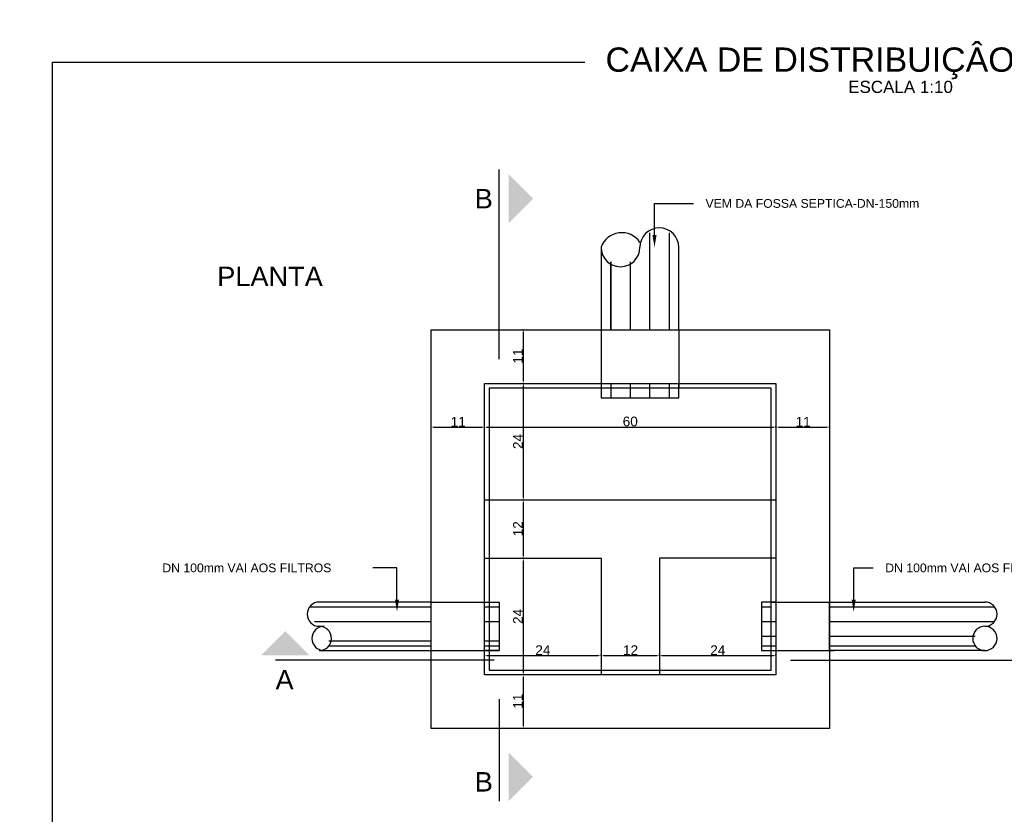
# Model space of a CAD drawing. Header units: millimetres. Extents: x -27714 to -5776, y 5810 to 9208.
# Tile 83 of 256: x -25895 to -25685, y 7373 to 7542. Entities that reach past the tile are written whole.
import ezdxf

# ---------------------------------------------------------------- set-up
doc = ezdxf.new("R2010")
doc.units = ezdxf.units.MM
for name, color, linetype in [('P-CONTORNO', 4, 'Continuous'), ('P-COTAS', 2, 'Continuous'), ('P-HATCH', 8, 'Continuous'), ('P-TEXTOS', 7, 'Continuous'), ('P-TITULO', 5, 'Continuous'), ('TEXTO', 7, 'Continuous'), ('TEXTO @ 100', 7, 'Continuous'), ('TEXTO @ 200', 7, 'Continuous')]:
    doc.layers.add(name, color=color, linetype=linetype)
doc.styles.add('Arial', font='arial.ttf')

# ---------------------------------------------------------------- blocks, each defined once
blk = doc.blocks.new('SIMBOLO NOMENCLATURA')
at = {"linetype": 'Continuous'}
blk.add_circle((-30, 0), 30, dxfattribs=at)
blk = doc.blocks.new('*U147')
at = {"layer": 'TEXTO @ 100', "linetype": 'Continuous', "xscale": 20, "yscale": 20, "zscale": 20}
blk.add_blockref('SIMBOLO NOMENCLATURA', (-25314.23, 7009.92), dxfattribs=at)
at = {"layer": 'TEXTO @ 200', "linetype": 'Continuous', "xscale": 40, "yscale": 40, "zscale": 40}
blk.add_blockref('SIMBOLO NOMENCLATURA', (-25314.23, 7009.92), dxfattribs=at)
blk = doc.blocks.new('*U151')
at = {"layer": 'TEXTO @ 100', "linetype": 'Continuous', "xscale": 20, "yscale": 20, "zscale": 20}
blk.add_blockref('SIMBOLO NOMENCLATURA', (-25312.56, 7079.25), dxfattribs=at)
at = {"layer": 'TEXTO @ 200', "linetype": 'Continuous', "xscale": 40, "yscale": 40, "zscale": 40}
blk.add_blockref('SIMBOLO NOMENCLATURA', (-25312.56, 7079.25), dxfattribs=at)
blk = doc.blocks.new('*U155')
at = {"layer": 'TEXTO @ 200', "linetype": 'Continuous', "xscale": 40, "yscale": 40, "zscale": 40}
blk.add_blockref('SIMBOLO NOMENCLATURA', (-23654.53, 7584.98), dxfattribs=at)
blk = doc.blocks.new('*U159')
at = {"layer": 'TEXTO @ 200', "linetype": 'Continuous', "xscale": 40, "yscale": 40, "zscale": 40}
blk.add_blockref('SIMBOLO NOMENCLATURA', (-23783.07, 7189.49), dxfattribs=at)

msp = doc.modelspace()

# ---------------------------------------------------------------- hatches: boundary and pattern name
at = {"linetype": 'Continuous'}
for points in [[(-25787.9103, 7475.4095), (-25787.7385, 7475.4095), (-25787.8244, 7475.9268)], [(-25787.9103, 7465.0647), (-25787.7385, 7465.0647), (-25787.8244, 7464.5475)], [(-25787.9103, 7464.0302), (-25787.7385, 7464.0302), (-25787.8244, 7464.5475)], [(-25806.9623, 7455.323), (-25806.9623, 7455.1512), (-25807.4796, 7455.2371)], [(-25796.6175, 7455.323), (-25796.6175, 7455.1512), (-25796.1003, 7455.2371)], [(-25795.583, 7455.323), (-25795.583, 7455.1512), (-25796.1003, 7455.2371)], [(-25734.5485, 7455.323), (-25734.5485, 7455.1512), (-25734.0313, 7455.2371)], [(-25733.5141, 7455.323), (-25733.5141, 7455.1512), (-25734.0313, 7455.2371)], [(-25723.1692, 7455.323), (-25723.1692, 7455.1512), (-25722.652, 7455.2371)], [(-25787.9103, 7440.2371), (-25787.7385, 7440.2371), (-25787.8244, 7439.7199)], [(-25787.9103, 7439.2026), (-25787.7385, 7439.2026), (-25787.8244, 7439.7199)], [(-25787.9103, 7427.8233), (-25787.7385, 7427.8233), (-25787.8244, 7427.3061)], [(-25787.9103, 7426.7888), (-25787.7385, 7426.7888), (-25787.8244, 7427.3061)], [(-25795.583, 7406.7023), (-25795.583, 7406.5306), (-25796.1003, 7406.6164)], [(-25771.7899, 7406.7023), (-25771.7899, 7406.5306), (-25771.2727, 7406.6164)], [(-25770.7554, 7406.7023), (-25770.7554, 7406.5306), (-25771.2727, 7406.6164)], [(-25759.3761, 7406.7023), (-25759.3761, 7406.5306), (-25758.8589, 7406.6164)], [(-25758.3416, 7406.7023), (-25758.3416, 7406.5306), (-25758.8589, 7406.6164)], [(-25734.5485, 7406.7023), (-25734.5485, 7406.5306), (-25734.0313, 7406.6164)], [(-25787.9103, 7402.9957), (-25787.7385, 7402.9957), (-25787.8244, 7402.4785)], [(-25787.9103, 7401.9612), (-25787.7385, 7401.9612), (-25787.8244, 7402.4785)], [(-25787.9103, 7391.6164), (-25787.7385, 7391.6164), (-25787.8244, 7391.0992)]]:
    msp.add_hatch(color=256, dxfattribs=at).paths.add_polyline_path(points)
at = {"layer": 'P-TEXTOS', "linetype": 'Continuous'}
for points in [[(-25790.9278, 7509.0302), (-25790.9278, 7498.6854), (-25785.7554, 7503.8578)], [(-25759.462, 7496.0992), (-25760.3247, 7496.0992), (-25759.8934, 7493.513)], [(-25814.2896, 7418.513), (-25815.1523, 7418.513), (-25814.721, 7415.9268)], [(-25717.0482, 7418.513), (-25717.911, 7418.513), (-25717.4796, 7415.9268)], [(-25843.6865, 7406.6164), (-25833.3416, 7406.6164), (-25838.5141, 7411.7888)], [(-25790.9278, 7385.9268), (-25790.9278, 7375.5819), (-25785.7554, 7380.7543)]]:
    msp.add_hatch(color=256, dxfattribs=at).paths.add_polyline_path(points)

# ---------------------------------------------------------------- linework, layer by layer
at = {"linetype": 'Continuous'}
for p, q in [((-25787.8896, 7475.9268), (-25788.0106, 7475.9268)), ((-25787.8244, 7475.4095), (-25787.8244, 7465.0647)), ((-25787.8896, 7464.5475), (-25788.0106, 7464.5475)), ((-25787.8896, 7464.5475), (-25788.0106, 7464.5475)), ((-25787.8244, 7464.0302), (-25787.8244, 7440.2371)), ((-25807.4796, 7455.3023), (-25807.4796, 7455.4233)), ((-25806.9623, 7455.2371), (-25796.6175, 7455.2371)), ((-25796.1003, 7455.3023), (-25796.1003, 7455.4233)), ((-25796.1003, 7455.3023), (-25796.1003, 7455.4233)), ((-25795.583, 7455.2371), (-25734.5485, 7455.2371)), ((-25734.0313, 7455.3023), (-25734.0313, 7455.4233)), ((-25734.0313, 7455.3023), (-25734.0313, 7455.4233)), ((-25733.5141, 7455.2371), (-25723.1692, 7455.2371)), ((-25722.652, 7455.3023), (-25722.652, 7455.4233)), ((-25787.8896, 7439.7199), (-25788.0106, 7439.7199)), ((-25787.8896, 7439.7199), (-25788.0106, 7439.7199)), ((-25787.8244, 7439.2026), (-25787.8244, 7427.8233)), ((-25787.8896, 7427.3061), (-25788.0106, 7427.3061)), ((-25787.8896, 7427.3061), (-25788.0106, 7427.3061)), ((-25787.8244, 7426.7888), (-25787.8244, 7402.9957)), ((-25796.1003, 7406.6816), (-25796.1003, 7406.8026)), ((-25795.583, 7406.6164), (-25771.7899, 7406.6164)), ((-25771.2727, 7406.6816), (-25771.2727, 7406.8026)), ((-25771.2727, 7406.6816), (-25771.2727, 7406.8026)), ((-25770.7554, 7406.6164), (-25759.3761, 7406.6164)), ((-25758.8589, 7406.6816), (-25758.8589, 7406.8026)), ((-25758.8589, 7406.6816), (-25758.8589, 7406.8026)), ((-25758.3416, 7406.6164), (-25734.5485, 7406.6164)), ((-25734.0313, 7406.6816), (-25734.0313, 7406.8026)), ((-25787.8896, 7402.4785), (-25788.0106, 7402.4785)), ((-25787.8896, 7402.4785), (-25788.0106, 7402.4785)), ((-25787.8244, 7401.9612), (-25787.8244, 7391.6164)), ((-25787.8896, 7391.0992), (-25788.0106, 7391.0992))]:
    msp.add_line(p, q, dxfattribs=at)
at = {"layer": 'P-CONTORNO', "linetype": 'Continuous'}
for p, q in [((-25771.2727, 7493.513), (-25771.2727, 7475.9268)), ((-25754.721, 7475.9268), (-25754.721, 7493.513)), ((-25807.4796, 7475.9268), (-25722.652, 7475.9268)), ((-25807.4796, 7391.0992), (-25807.4796, 7475.9268)), ((-25771.2727, 7475.9268), (-25771.2727, 7463.513)), ((-25771.2727, 7475.9268), (-25754.721, 7475.9268)), ((-25754.721, 7475.9268), (-25754.721, 7463.513)), ((-25722.652, 7475.9268), (-25722.652, 7391.0992)), ((-25796.1003, 7464.5475), (-25734.0313, 7464.5475)), ((-25796.1003, 7402.4785), (-25796.1003, 7464.5475)), ((-25795.0658, 7463.513), (-25795.0658, 7403.513)), ((-25735.0658, 7463.513), (-25795.0658, 7463.513)), ((-25771.2727, 7463.513), (-25771.2727, 7461.444)), ((-25754.721, 7461.444), (-25754.721, 7464.5475)), ((-25735.0658, 7403.513), (-25735.0658, 7463.513)), ((-25734.0313, 7464.5475), (-25734.0313, 7402.4785)), ((-25771.2727, 7461.444), (-25754.721, 7461.444)), ((-25796.1003, 7439.7199), (-25734.0313, 7439.7199)), ((-25796.1003, 7427.3061), (-25771.2727, 7427.3061)), ((-25771.2727, 7427.3061), (-25771.2727, 7402.4785)), ((-25734.0313, 7427.3061), (-25758.8589, 7427.3061)), ((-25758.8589, 7427.3061), (-25758.8589, 7402.4785)), ((-25807.4796, 7417.9957), (-25831.2727, 7417.9957)), ((-25807.4796, 7417.9957), (-25796.1003, 7417.9957)), ((-25807.4796, 7407.6509), (-25807.4796, 7417.9957)), ((-25735.0658, 7417.9957), (-25721.6175, 7417.9957)), ((-25722.652, 7417.9957), (-25689.5485, 7417.9957)), ((-25722.652, 7407.6509), (-25722.652, 7417.9957)), ((-25807.4796, 7407.6509), (-25792.9968, 7407.6509)), ((-25734.0313, 7407.6509), (-25721.6175, 7407.6509)), ((-25689.5485, 7407.6509), (-25722.652, 7407.6509)), ((-25795.0658, 7403.513), (-25735.0658, 7403.513)), ((-25734.0313, 7402.4785), (-25796.1003, 7402.4785)), ((-25722.652, 7391.0992), (-25807.4796, 7391.0992))]:
    msp.add_line(p, q, dxfattribs=at)
msp.add_lwpolyline([(-25774.7506, 7532.8233), (-25888.1692, 7532.8233), (-25888.1692, 7267.8726), (-25509.5485, 7267.8726), (-25509.5485, 7532.8233), (-25630.0668, 7532.8233)], dxfattribs=at)
for centre, radius, start, end in [((-25758.8589, 7493.513), 4.1379, 0, 180), ((-25766.8761, 7491.9612), 4.6624, 33.6901, 160.56), ((-25767.1347, 7493.513), 4.1379, 180, 0), ((-25831.2727, 7415.4095), 2.5862, 90, 270), ((-25689.5485, 7415.4095), 2.5862, 270, 90), ((-25830.2382, 7410.2371), 2.5862, 90, 270), ((-25831.2727, 7410.2371), 2.5862, 270, 90), ((-25689.5485, 7410.2371), 2.5862, 90, 270), ((-25689.5485, 7410.2371), 2.5862, 270, 90)]:
    msp.add_arc(centre, radius, start, end, dxfattribs=at)
at = {"layer": 'P-HATCH', "color": 8, "linetype": 'Continuous'}
for p, q in [((-25760.9278, 7496.6164), (-25760.9278, 7475.9268)), ((-25756.7899, 7496.6164), (-25756.7899, 7475.9268)), ((-25769.2037, 7490.4095), (-25769.2037, 7475.9268)), ((-25769.2037, 7475.9268), (-25769.2037, 7490.4095)), ((-25765.0658, 7490.4095), (-25765.0658, 7475.9268)), ((-25769.2037, 7464.5475), (-25769.2037, 7461.444)), ((-25765.0658, 7464.5475), (-25765.0658, 7461.444)), ((-25760.9278, 7464.5475), (-25760.9278, 7461.444)), ((-25756.7899, 7464.5475), (-25756.7899, 7461.444)), ((-25796.1003, 7417.9957), (-25792.9968, 7417.9957)), ((-25792.9968, 7417.9957), (-25792.9968, 7407.6509)), ((-25734.0313, 7417.9957), (-25737.1347, 7417.9957)), ((-25737.1347, 7417.9957), (-25737.1347, 7407.6509)), ((-25833.3416, 7416.9612), (-25807.4796, 7416.9612)), ((-25796.1003, 7416.9612), (-25792.9968, 7416.9612)), ((-25737.1347, 7416.9612), (-25735.0658, 7416.9612)), ((-25722.652, 7416.9612), (-25687.4796, 7416.9612)), ((-25832.3072, 7413.8578), (-25807.4796, 7413.8578)), ((-25796.1003, 7413.8578), (-25792.9968, 7413.8578)), ((-25737.1347, 7413.8578), (-25734.0313, 7413.8578)), ((-25722.652, 7413.8578), (-25687.4796, 7413.8578)), ((-25829.2037, 7409.7199), (-25807.4796, 7409.7199)), ((-25796.1003, 7409.7199), (-25792.9968, 7409.7199)), ((-25737.1347, 7410.7543), (-25734.0313, 7410.7543)), ((-25722.652, 7410.7543), (-25691.6175, 7410.7543)), ((-25831.2727, 7407.6509), (-25807.4796, 7407.6509)), ((-25829.2037, 7408.6854), (-25808.5141, 7408.6854)), ((-25808.5141, 7408.6854), (-25807.4796, 7408.6854)), ((-25796.1003, 7408.6854), (-25792.9968, 7408.6854)), ((-25792.9968, 7407.6509), (-25796.1003, 7407.6509)), ((-25737.1347, 7408.6854), (-25734.0313, 7408.6854)), ((-25737.1347, 7407.6509), (-25734.0313, 7407.6509)), ((-25722.652, 7408.6854), (-25691.6175, 7408.6854))]:
    msp.add_line(p, q, dxfattribs=at)
at = {"layer": 'P-TEXTOS', "linetype": 'Continuous'}
for p, q in [((-25792.9968, 7469.7199), (-25792.9968, 7510.0647)), ((-25759.8934, 7496.0992), (-25759.8934, 7502.8233)), ((-25759.8934, 7502.8233), (-25751.6175, 7502.8233)), ((-25814.721, 7425.2371), (-25819.8934, 7425.2371)), ((-25814.721, 7418.513), (-25814.721, 7425.2371)), ((-25717.4796, 7418.513), (-25717.4796, 7425.2371)), ((-25717.4796, 7425.2371), (-25713.3416, 7425.2371)), ((-25794.0313, 7405.5819), (-25840.583, 7405.5819)), ((-25730.9278, 7405.5819), (-25675.0658, 7405.5819)), ((-25792.9968, 7397.3061), (-25792.9968, 7375.5819))]:
    msp.add_line(p, q, dxfattribs=at)

# ---------------------------------------------------------------- block references
at = {"layer": 'TEXTO'}
for name in ['*U155', '*U159', '*U151', '*U147']:
    msp.add_blockref(name, (0, 0), dxfattribs=at)

# ---------------------------------------------------------------- texts
at = {"layer": 'P-COTAS', "char_height": 2.06897, "width": 6.42767, "attachment_point": 7, "rotation": 90.00021, "line_spacing_factor": 0.798, "style": 'Arial'}
for s, insert in [('11', (-25787.9216, 7468.7371)), ('24', (-25787.9216, 7450.554)), ('12', (-25787.9216, 7431.9819)), ('24', (-25787.9216, 7413.3126)), ('11', (-25787.9216, 7395.2888))]:
    msp.add_mtext(s, dxfattribs=dict(at, insert=insert))
at = {"layer": 'P-COTAS', "char_height": 2.06897, "width": 6.42767, "attachment_point": 7, "line_spacing_factor": 0.798, "style": 'Arial'}
for s, insert in [('11', (-25803.2899, 7455.3343)), ('60', (-25766.6589, 7455.3695)), ('11', (-25729.8416, 7455.3343)), ('24', (-25785.2661, 7406.7137)), ('12', (-25766.5968, 7406.7137)), ('24', (-25748.0247, 7406.7137))]:
    msp.add_mtext(s, dxfattribs=dict(at, insert=insert))
at = {"layer": 'P-TEXTOS', "attachment_point": 7, "line_spacing_factor": 0.798, "style": 'Arial'}
for s, insert, char_height, width in [('ESCALA 1:10', (-25718.6475, 7526.3319), 2.586207, 44.588415), ('B', (-25798.1692, 7501.7888), 4.1379, 7.714466), ('VEM DA FOSSA SEPTICA-DN-150mm', (-25749.0313, 7501.8923), 1.862069, 91.076745), ('DN 100mm VAI AOS FILTROS', (-25864.6865, 7424.3061), 1.862069, 71.993377), ('DN 100mm VAI AOS FILTROS', (-25710.7554, 7424.3061), 1.862069, 71.993377), ('A', (-25840.583, 7399.375), 4.1379, 7.714466), ('B', (-25798.1692, 7377.6509), 4.1379, 7.714466)]:
    msp.add_mtext(s, dxfattribs=dict(at, insert=insert, char_height=char_height, width=width))
at = {"layer": 'P-TITULO', "attachment_point": 7, "line_spacing_factor": 0.798, "style": 'Arial'}
for s, insert, char_height, width in [('CAIXA DE DISTRIBUIÇÂO ( 2 CÂMARAS)', (-25770.3199, 7529.2843), 5.172414, 275.478343), ('PLANTA', (-25852.9968, 7485.2371), 4.13793, 44.987384)]:
    msp.add_mtext(s, dxfattribs=dict(at, insert=insert, char_height=char_height, width=width))

doc.saveas('drawing.dxf')
